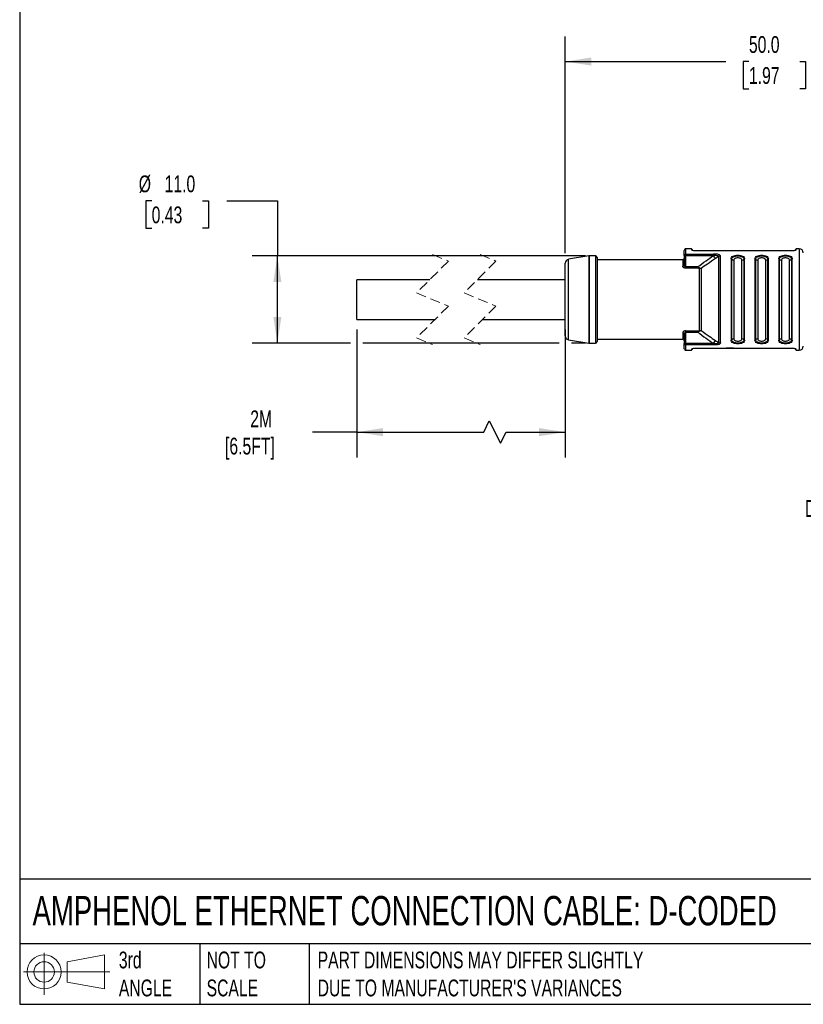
# Model space of a CAD drawing. Header units: millimetres. Extents: x 6 to 273, y 6 to 210.
# Tile 1 of 13: x 6 to 105, y 6 to 130. Entities that reach past the tile are written whole.
import ezdxf

# ---------------------------------------------------------------- set-up
doc = ezdxf.new("R2010")
doc.units = ezdxf.units.MM
doc.linetypes.add('SLD-Dashed', pattern=[1.905, 1.27, -0.635])
doc.linetypes.add('SLD-Solid', pattern=[0])
doc.layers.add('DIMENSIONS', color=140, linetype='SLD-Solid', lineweight=25)
doc.layers.add('TEXT', color=140, linetype='SLD-Solid', lineweight=25)
doc.layers.add('SLD-DEFPOINTS', color=7, linetype='Continuous')
doc.styles.add('SLDTEXTSTYLE0', font='TXT', dxfattribs={"width": 0.7})
doc.dimstyles.new('SLDDIMSTYLE0', dxfattribs={"dimtxt": 2.158008, "dimasz": 3.302, "dimexe": 0, "dimexo": 0.0625, "dimgap": 0.539502, "dimtad": 0, "dimtih": 1, "dimtoh": 1, "dimdec": 1, "dimrnd": 1e-09, "dimzin": 4, "dimdsep": 46, "dimtxsty": 'SLDTEXTSTYLE0', "dimsah": 1, "dimcen": 0.09, "dimadec": 0, "dimazin": 1, "dimtfac": 1, "dimtdec": 1, "dimtofl": 0, "dimtmove": 0, "dimatfit": 3, "dimfxl": 0, "dimfrac": 2, "dimtolj": 1, "dimtzin": 12, "dimarcsym": 0})
doc.dimstyles.new('SLDDIMSTYLE1', dxfattribs={"dimtxt": 2.158008, "dimasz": 3.302, "dimexe": 0, "dimexo": 0.0625, "dimgap": 0.539502, "dimtad": 0, "dimtih": 1, "dimtoh": 1, "dimdec": 1, "dimrnd": 1e-09, "dimzin": 12, "dimdsep": 46, "dimtxsty": 'SLDTEXTSTYLE0', "dimsah": 1, "dimcen": 0.09, "dimadec": 0, "dimazin": 3, "dimtfac": 1, "dimtdec": 1, "dimtofl": 0, "dimtmove": 0, "dimatfit": 3, "dimfxl": 0, "dimfrac": 2, "dimtolj": 1, "dimtzin": 12, "dimarcsym": 0})

# ---------------------------------------------------------------- blocks, each defined once
blk = doc.blocks.new('Block11')
at = {"color": 7, "linetype": 'SLD-Solid', "lineweight": 18}
for p, q in [((2.59, 5.31), (2.59, 0)), ((5.48, 4.17), (10.18, 5.03)), ((10.18, 5.03), (10.18, 0.73)), ((5.48, 1.6), (5.48, 4.17)), ((0, 2.88), (10.87, 2.88)), ((5.48, 1.6), (10.18, 0.73))]:
    blk.add_line(p, q, dxfattribs=at)
for radius in [2.15, 1.29]:
    blk.add_circle((2.59, 2.88), radius, dxfattribs=at)
blk = doc.blocks.new('Block12')
at = {"layer": 'SLD-DEFPOINTS'}
blk.add_blockref('Block11', (0, 0), dxfattribs=at)
blk = doc.blocks.new('_D')
at = {"layer": 'DIMENSIONS'}
for p, q in [((22.99, 107.64), (22.27, 107.64)), ((22.27, 107.64), (22.27, 104.21)), ((29.41, 107.64), (30.13, 107.64)), ((30.13, 107.64), (30.13, 104.21)), ((32.48, 107.64), (38.83, 107.64)), ((38.83, 107.64), (38.83, 100.71)), ((22.27, 104.21), (22.99, 104.21)), ((30.13, 104.21), (29.41, 104.21)), ((77.66, 100.71), (35.66, 100.71)), ((38.83, 89.71), (38.83, 100.71)), ((48.07, 89.71), (35.66, 89.71)), ((74.37, 89.71), (49.6, 89.71)), ((77.66, 89.71), (75.89, 89.71))]:
    blk.add_line(p, q, dxfattribs=at)
for points in [[(38.83, 100.71), (38.33, 97.41), (39.34, 97.41)], [(38.83, 89.71), (39.34, 93.01), (38.33, 93.01)]]:
    blk.add_solid(points, dxfattribs=at)
at = {"layer": 'DIMENSIONS', "char_height": 2.117, "attachment_point": 1, "style": 'SLDTEXTSTYLE0'}
for s, insert in [('%%c', (21.36, 110.85)), ('11.0', (24.62, 110.85)), ('0.43', (22.99, 106.94))]:
    blk.add_mtext(s, dxfattribs=dict(at, insert=insert))
blk = doc.blocks.new('_D_1')
at = {"layer": 'DIMENSIONS'}
for p, q in [((75.13, 101.05), (75.13, 128.38)), ((125.13, 101.34), (125.13, 128.38)), ((75.13, 125.21), (95.35, 125.21)), ((98.28, 125.21), (97.55, 125.21)), ((97.55, 125.21), (97.55, 121.78)), ((104.69, 125.21), (105.42, 125.21)), ((105.42, 125.21), (105.42, 121.78)), ((125.13, 125.21), (107.61, 125.21)), ((97.55, 121.78), (98.28, 121.78)), ((105.42, 121.78), (104.69, 121.78))]:
    blk.add_line(p, q, dxfattribs=at)
for points in [[(75.13, 125.21), (78.43, 124.7), (78.43, 125.72)], [(125.13, 125.21), (121.83, 125.72), (121.83, 124.7)]]:
    blk.add_solid(points, dxfattribs=at)
at = {"layer": 'DIMENSIONS', "char_height": 2.117, "attachment_point": 1, "style": 'SLDTEXTSTYLE0'}
for s, insert in [('50.0', (98.28, 128.42)), ('1.97', (98.28, 124.51))]:
    blk.add_mtext(s, dxfattribs=dict(at, insert=insert))
blk = doc.blocks.new('_D_4')
at = {"layer": 'DIMENSIONS'}
for p, q in [((48.83, 91.44), (48.83, 75.31)), ((75.13, 91.44), (75.13, 75.31)), ((64.84, 78.49), (65.55, 79.9)), ((65.55, 79.9), (66.96, 77.08)), ((48.83, 78.49), (43.25, 78.49)), ((48.83, 78.49), (64.84, 78.49)), ((66.96, 77.08), (67.66, 78.49)), ((67.66, 78.49), (75.13, 78.49))]:
    blk.add_line(p, q, dxfattribs=at)
for points in [[(48.83, 78.49), (52.14, 77.98), (52.14, 79)], [(75.13, 78.49), (71.83, 79), (71.83, 77.98)]]:
    blk.add_solid(points, dxfattribs=at)
at = {"layer": 'DIMENSIONS', "char_height": 2.117, "attachment_point": 1, "style": 'SLDTEXTSTYLE0'}
for s, insert in [('2M', (35.41, 81.22)), ('[6.5FT]', (32.23, 77.79))]:
    blk.add_mtext(s, dxfattribs=dict(at, insert=insert))

msp = doc.modelspace()

# ---------------------------------------------------------------- linework, layer by layer
at = {"color": 7, "linetype": 'SLD-Dashed', "lineweight": 18}
for p, q in [((58.39, 100.88), (60.39, 100.05)), ((64.39, 100.88), (66.39, 100.05)), ((60.39, 100.05), (56.39, 96.05)), ((66.39, 100.05), (62.39, 96.05)), ((56.39, 96.05), (60.39, 94.37)), ((62.39, 96.05), (66.39, 94.37)), ((60.39, 94.37), (56.39, 90.37)), ((66.39, 94.37), (62.39, 90.37)), ((56.39, 90.37), (58.39, 89.53)), ((62.39, 90.37), (64.39, 89.53))]:
    msp.add_line(p, q, dxfattribs=at)
for p, q in [((78.09, 100.7), (75.55, 100.28)), ((78.09, 100.7), (78.09, 95.21)), ((78.93, 100.71), (78.17, 100.71)), ((78.17, 95.21), (78.17, 100.71)), ((78.93, 100.71), (78.93, 95.21)), ((90.13, 100.74), (90.13, 101.41)), ((90.13, 100.74), (90.13, 99.59)), ((90.13, 100.74), (90.33, 100.74)), ((91.03, 101.61), (90.33, 101.61)), ((90.33, 100.92), (90.33, 101.61)), ((90.33, 100.92), (93.81, 100.92)), ((90.33, 100.74), (90.33, 100.92)), ((90.33, 99.31), (90.33, 100.74)), ((90.33, 100.74), (93.81, 100.74)), ((91.13, 101.51), (91.03, 101.61)), ((91.03, 101.61), (91.03, 101.48)), ((91.08, 101.44), (91.03, 101.48)), ((91.13, 101.51), (91.13, 101.38)), ((103.63, 101.33), (91.63, 101.33)), ((94.43, 101.33), (92.93, 101.33)), ((92.93, 101.33), (92.93, 101.33)), ((94.43, 101.33), (94.43, 101.33)), ((94.44, 100.63), (94.44, 89.79)), ((94.69, 89.73), (94.69, 100.69)), ((95.93, 101.33), (94.93, 101.33)), ((94.93, 101.33), (94.93, 101.33)), ((95.93, 101.33), (95.93, 101.33)), ((97.43, 101.33), (96.43, 101.33)), ((96.43, 101.33), (96.43, 101.33)), ((97.43, 101.33), (97.43, 101.33)), ((98.93, 101.33), (97.93, 101.33)), ((97.93, 101.33), (97.93, 101.33)), ((98.93, 101.33), (98.93, 101.33)), ((102.57, 101.33), (99.43, 101.33)), ((99.43, 101.33), (99.43, 101.33)), ((102.53, 101.33), (102.48, 101.33)), ((102.53, 101.33), (102.53, 101.33)), ((102.57, 101.33), (102.57, 101.33)), ((104.23, 101.61), (104.13, 101.51)), ((104.13, 101.38), (104.13, 101.51)), ((104.23, 101.48), (104.19, 101.44)), ((104.63, 101.61), (104.23, 101.61)), ((104.23, 101.48), (104.23, 101.61)), ((104.63, 101.61), (104.63, 95.21)), ((75.13, 90.63), (75.13, 99.78)), ((75.55, 90.14), (75.55, 100.28)), ((79.13, 100.51), (79.13, 89.91)), ((89.93, 100.21), (79.13, 100.21)), ((89.93, 100.21), (89.93, 99.42)), ((90.13, 99.59), (90.13, 99.56)), ((90.13, 99.59), (90.14, 99.55)), ((96.03, 100.33), (96.03, 90.09)), ((96.12, 90.13), (96.12, 100.29)), ((96.38, 100.17), (96.38, 90.25)), ((97.39, 90.25), (97.39, 100.17)), ((97.65, 100.29), (97.65, 90.13)), ((97.73, 90.09), (97.73, 100.33)), ((99.03, 100.33), (99.03, 90.09)), ((99.12, 100.29), (99.12, 90.13)), ((99.38, 100.17), (99.38, 90.25)), ((100.39, 90.25), (100.39, 100.17)), ((100.65, 90.13), (100.65, 100.29)), ((100.73, 90.09), (100.73, 100.33)), ((102.03, 100.33), (102.03, 90.09)), ((102.12, 90.13), (102.12, 100.29)), ((102.38, 100.17), (102.38, 90.25)), ((103.39, 90.25), (103.39, 100.17)), ((103.65, 100.29), (103.65, 90.13)), ((103.73, 90.09), (103.73, 100.33)), ((90.33, 99.15), (90.33, 99.31)), ((91.81, 99.31), (90.33, 99.31)), ((91.81, 99.15), (90.33, 99.15)), ((91.81, 99.15), (91.81, 99.31)), ((58.05, 97.71), (48.83, 97.71)), ((48.83, 95.21), (48.83, 97.71)), ((75.13, 97.71), (64.05, 97.71)), ((48.83, 92.71), (48.83, 95.21)), ((78.09, 95.21), (78.09, 89.71)), ((78.17, 89.71), (78.17, 95.21)), ((78.93, 95.21), (78.93, 89.71)), ((104.63, 95.21), (104.63, 88.81)), ((48.83, 92.71), (58.73, 92.71)), ((64.73, 92.71), (75.13, 92.71)), ((89.93, 90.99), (89.93, 90.21)), ((90.14, 90.87), (90.13, 90.83)), ((90.13, 90.83), (90.14, 90.87)), ((90.13, 90.86), (90.13, 90.83)), ((90.13, 90.83), (90.13, 89.68)), ((90.33, 91.27), (91.81, 91.27)), ((90.33, 91.11), (90.33, 91.27)), ((90.33, 91.11), (91.81, 91.11)), ((90.33, 89.68), (90.33, 91.11)), ((75.55, 90.14), (78.09, 89.71)), ((78.17, 89.71), (78.93, 89.71)), ((79.13, 90.21), (89.93, 90.21)), ((90.33, 89.68), (90.13, 89.68)), ((90.13, 89.01), (90.13, 89.68)), ((93.81, 89.68), (90.33, 89.68)), ((90.33, 89.5), (90.33, 89.68)), ((93.81, 89.5), (90.33, 89.5)), ((90.33, 88.81), (90.33, 89.5)), ((90.33, 88.81), (91.03, 88.81)), ((91.03, 88.94), (91.09, 88.99)), ((91.03, 88.94), (91.03, 88.81)), ((91.03, 88.81), (91.13, 88.91)), ((91.13, 89.03), (91.13, 88.91)), ((91.63, 89.09), (103.63, 89.09)), ((91.85, 89.09), (92.19, 89.09)), ((91.85, 89.09), (91.85, 89.09)), ((92.19, 89.09), (92.19, 89.09)), ((92.44, 89.09), (92.8, 89.09)), ((92.44, 89.09), (92.45, 89.09)), ((92.44, 89.09), (92.44, 89.09)), ((92.8, 89.09), (92.79, 89.09)), ((93.42, 89.09), (93.78, 89.09)), ((93.42, 89.09), (93.42, 89.09)), ((93.77, 89.09), (93.77, 89.09)), ((93.77, 89.09), (93.77, 89.09)), ((94.02, 89.09), (94.36, 89.09)), ((94.02, 89.09), (94.02, 89.09)), ((94.36, 89.09), (94.36, 89.09)), ((94.85, 89.09), (95.2, 89.09)), ((94.85, 89.09), (94.85, 89.09)), ((95.2, 89.09), (95.2, 89.09)), ((95.42, 89.09), (96.66, 89.09)), ((95.42, 89.09), (95.43, 89.09)), ((95.42, 89.09), (95.42, 89.09)), ((96.32, 89.09), (95.42, 89.09)), ((95.42, 89.09), (95.42, 89.09)), ((96.66, 89.09), (96.66, 89.09)), ((96.88, 89.09), (97.22, 89.09)), ((96.88, 89.09), (96.88, 89.09)), ((97.22, 89.09), (97.22, 89.09)), ((97.71, 89.09), (98.06, 89.09)), ((97.71, 89.09), (97.71, 89.09)), ((98.06, 89.09), (98.06, 89.09)), ((98.29, 89.09), (98.65, 89.09)), ((98.3, 89.09), (98.3, 89.09)), ((98.65, 89.09), (98.65, 89.09)), ((99.23, 89.09), (99.56, 89.09)), ((99.23, 89.09), (99.23, 89.09)), ((99.56, 89.09), (99.56, 89.09)), ((99.87, 89.09), (100.21, 89.09)), ((99.87, 89.09), (99.87, 89.09)), ((100.21, 89.09), (100.21, 89.09)), ((100.63, 89.09), (100.97, 89.09)), ((100.63, 89.09), (100.63, 89.09)), ((100.97, 89.09), (100.97, 89.09)), ((101.39, 89.09), (101.74, 89.09)), ((101.39, 89.09), (101.39, 89.09)), ((101.74, 89.09), (101.74, 89.09)), ((102.18, 89.09), (102.56, 89.09)), ((102.56, 89.09), (103.01, 89.09)), ((103, 89.09), (103.37, 89.09)), ((104.13, 88.91), (104.13, 89.03)), ((104.13, 88.91), (104.23, 88.81)), ((104.19, 88.98), (104.23, 88.94)), ((104.23, 88.81), (104.23, 88.94)), ((104.23, 88.81), (104.63, 88.81))]:
    msp.add_line(p, q)
at = {"flags": 128}
for points in [[(94.06, 100.37), (94.01, 100.45), (93.94, 100.55), (93.81, 100.74)], [(92, 99.12), (92, 98.75), (92, 98.33), (92, 97.87), (92, 97.38), (92, 96.86), (92, 96.32), (92, 95.77), (92, 95.21), (92, 94.65), (92, 94.09), (92, 93.55), (92, 93.03), (92, 92.54), (92, 92.08), (92, 91.66), (92, 91.29)], [(92.25, 99.12), (92.25, 98.74), (92.25, 98.32), (92.25, 97.86), (92.25, 97.37), (92.25, 96.85), (92.25, 96.31), (92.25, 95.76), (92.25, 95.21), (92.25, 94.65), (92.25, 94.1), (92.25, 93.56), (92.25, 93.05), (92.25, 92.56), (92.25, 92.1), (92.25, 91.68), (92.25, 91.3)], [(91.81, 91.27), (91.81, 91.25), (91.81, 91.23), (91.81, 91.22), (91.81, 91.2), (91.81, 91.18), (91.81, 91.15), (91.81, 91.13), (91.81, 91.11)], [(93.81, 89.68), (93.89, 89.8), (93.97, 89.91), (94.06, 90.04)]]:
    msp.add_lwpolyline(points, dxfattribs=at)
for centre, radius, start, end in [((78.17, 100.21), 0.5, 90.0006, 99.4614), ((78.93, 100.51), 0.2, 0.0001, 89.9999), ((90.33, 101.41), 0.2, 89.9999, 180), ((90.32, 100.73), 0.19, 86.9259, 176.5536), ((94.69, 100.12), 0.566, 89.816, 116.0149), ((104.63, 101.11), 0.5, 0, 89.9999), ((75.63, 99.78), 0.5, 99.4622, 180.0002), ((89.93, 100.41), 0.2, 270, 0.0001), ((89.95, 99.61), 0.191, 266.1951, 344.1647), ((96.04, 100.22), 0.106, 38.5725, 91.826), ((96.37, 100.49), 0.319, 218.5726, 271.826), ((97.4, 100.49), 0.319, 268.1741, 321.4273), ((97.73, 100.22), 0.106, 88.1751, 141.4259), ((99.04, 100.22), 0.106, 38.5722, 91.8262), ((99.37, 100.49), 0.319, 218.5727, 271.8259), ((100.4, 100.49), 0.319, 268.1742, 321.4272), ((100.73, 100.22), 0.106, 88.1745, 141.4271), ((102.04, 100.22), 0.106, 38.5723, 91.8266), ((102.37, 100.49), 0.319, 218.5723, 271.8263), ((103.4, 100.49), 0.319, 268.1741, 321.4269), ((103.73, 100.22), 0.106, 88.1736, 141.428), ((75.63, 90.63), 0.5, 179.9998, 260.5378), ((89.95, 90.8), 0.191, 15.8411, 93.8046), ((78.17, 90.21), 0.5, 260.5386, 269.9994), ((78.93, 89.91), 0.2, 270.0001, 359.9999), ((89.93, 90.01), 0.2, 359.9999, 90), ((90.32, 89.69), 0.19, 183.4464, 273.0741), ((94.69, 90.3), 0.566, 243.9853, 270.1838), ((96.04, 90.19), 0.106, 268.1743, 321.4268), ((96.37, 89.93), 0.319, 88.1741, 141.4273), ((97.4, 89.93), 0.319, 38.5727, 91.8259), ((97.73, 90.19), 0.106, 218.5725, 271.826), ((99.04, 90.19), 0.106, 268.1741, 321.427), ((99.37, 89.93), 0.319, 88.1742, 141.4274), ((100.4, 89.93), 0.319, 38.573, 91.8256), ((100.73, 90.19), 0.106, 218.5721, 271.8264), ((102.04, 90.19), 0.106, 268.1736, 321.427), ((102.37, 89.93), 0.319, 88.1737, 141.4277), ((103.4, 89.93), 0.319, 38.5731, 91.8259), ((103.73, 90.19), 0.106, 218.5704, 271.8275), ((90.33, 89.01), 0.2, 180, 270.0001), ((104.63, 89.31), 0.5, 270.0001, 360)]:
    msp.add_arc(centre, radius, start, end)
for points, knots in [([(91.63, 101.33), (91.56, 101.33), (91.42, 101.33), (91.24, 101.37), (91.11, 101.4), (91.07, 101.44), (91.07, 101.44)], [0, 0, 0, 0, 0.381218, 0.721999, 0.969455, 1, 1, 1, 1]), ([(91.81, 99.31), (92.16, 99.57), (92.82, 100.06), (93.5, 100.53), (93.81, 100.74)], [0, 0, 0, 0, 0.541666, 1, 1, 1, 1]), ([(94.69, 100.69), (94.68, 100.71), (94.67, 100.78), (94.57, 100.84), (94.4, 100.9), (94.14, 100.93), (93.93, 100.92), (93.81, 100.92)], [0, 0, 0, 0, 0.08694, 0.196754, 0.352299, 0.625219, 1, 1, 1, 1]), ([(93.81, 100.92), (93.81, 100.91), (93.81, 100.88), (93.81, 100.82), (93.81, 100.77), (93.81, 100.74)], [0, 0, 0, 0, 0.201003, 0.477483, 1, 1, 1, 1]), ([(94.44, 100.63), (94.44, 100.64), (94.45, 100.68), (94.4, 100.71), (94.33, 100.73), (94.21, 100.74), (94.04, 100.75), (93.89, 100.74), (93.81, 100.74)], [0, 0, 0, 0, 0.0639411, 0.1337278, 0.234511, 0.3606865, 0.6601066, 1, 1, 1, 1]), ([(94.44, 100.63), (94.37, 100.58), (94.24, 100.5), (94.12, 100.41), (94.06, 100.37)], [0, 0, 0, 0, 0.560056, 1, 1, 1, 1]), ([(96.03, 100.33), (96.05, 100.4), (96.08, 100.55), (96.3, 100.7), (96.57, 100.78), (96.88, 100.81), (97.2, 100.78), (97.47, 100.7), (97.69, 100.55), (97.72, 100.4), (97.73, 100.33)], [0, 0, 0, 0, 0.09557, 0.208524, 0.346319, 0.499989, 0.653664, 0.791472, 0.904423, 1, 1, 1, 1]), ([(96.12, 100.29), (96.13, 100.35), (96.16, 100.48), (96.36, 100.62), (96.6, 100.69), (96.88, 100.72), (97.17, 100.69), (97.41, 100.62), (97.6, 100.48), (97.63, 100.35), (97.65, 100.29)], [0, 0, 0, 0, 0.095387, 0.207938, 0.345795, 0.499999, 0.654201, 0.792059, 0.904609, 1, 1, 1, 1]), ([(99.03, 100.33), (99.05, 100.4), (99.08, 100.55), (99.3, 100.7), (99.57, 100.78), (99.88, 100.81), (100.2, 100.78), (100.47, 100.7), (100.69, 100.55), (100.72, 100.4), (100.73, 100.33)], [0, 0, 0, 0, 0.09557, 0.208524, 0.346319, 0.499989, 0.653665, 0.791471, 0.904423, 1, 1, 1, 1]), ([(99.12, 100.29), (99.13, 100.35), (99.16, 100.48), (99.36, 100.62), (99.6, 100.69), (99.88, 100.72), (100.17, 100.69), (100.41, 100.62), (100.6, 100.48), (100.63, 100.35), (100.65, 100.29)], [0, 0, 0, 0, 0.0953868, 0.2079383, 0.3457949, 0.4999987, 0.654201, 0.7920589, 0.9046088, 1, 1, 1, 1]), ([(102.03, 100.33), (102.05, 100.4), (102.08, 100.55), (102.3, 100.7), (102.57, 100.78), (102.88, 100.81), (103.2, 100.78), (103.47, 100.7), (103.69, 100.55), (103.72, 100.4), (103.73, 100.33)], [0, 0, 0, 0, 0.09557, 0.208524, 0.346319, 0.499989, 0.653665, 0.791471, 0.904423, 1, 1, 1, 1]), ([(102.12, 100.29), (102.13, 100.35), (102.16, 100.48), (102.36, 100.62), (102.6, 100.69), (102.88, 100.72), (103.17, 100.69), (103.41, 100.62), (103.6, 100.48), (103.63, 100.35), (103.65, 100.29)], [0, 0, 0, 0, 0.095387, 0.207938, 0.345795, 0.499998, 0.654201, 0.792059, 0.904609, 1, 1, 1, 1]), ([(102.56, 101.33), (102.56, 101.33), (102.57, 101.33), (102.54, 101.33), (102.53, 101.33), (102.53, 101.33)], [0, 0, 0, 0, 0.039658, 0.345926, 1, 1, 1, 1]), ([(104.23, 101.48), (104.22, 101.46), (104.17, 101.4), (104.03, 101.37), (103.85, 101.33), (103.71, 101.33), (103.63, 101.33)], [0, 0, 0, 0, 0.111769, 0.338716, 0.650919, 1, 1, 1, 1]), ([(90.33, 99.15), (90.3, 99.15), (90.23, 99.15), (90.13, 99.19), (90.03, 99.24), (89.95, 99.32), (89.94, 99.39), (89.93, 99.42)], [0, 0, 0, 0, 0.192812, 0.392933, 0.592559, 0.812558, 1, 1, 1, 1]), ([(90.14, 99.55), (90.14, 99.53), (90.14, 99.48), (90.17, 99.42), (90.21, 99.36), (90.25, 99.33), (90.29, 99.31), (90.32, 99.31), (90.33, 99.31)], [0, 0, 0, 0, 0.15367, 0.399352, 0.611425, 0.75772, 0.886961, 1, 1, 1, 1]), ([(94.06, 100.37), (93.72, 100.14), (93.11, 99.73), (92.51, 99.3), (92.25, 99.12)], [0, 0, 0, 0, 0.56045, 1, 1, 1, 1]), ([(97.39, 100.17), (97.38, 100.21), (97.36, 100.3), (97.23, 100.39), (97.07, 100.44), (96.88, 100.46), (96.69, 100.44), (96.53, 100.39), (96.41, 100.3), (96.39, 100.21), (96.38, 100.17)], [0, 0, 0, 0, 0.094494, 0.20752, 0.345687, 0.499999, 0.654311, 0.792478, 0.905505, 1, 1, 1, 1]), ([(100.39, 100.17), (100.38, 100.21), (100.36, 100.3), (100.23, 100.39), (100.07, 100.44), (99.88, 100.46), (99.69, 100.44), (99.53, 100.39), (99.41, 100.3), (99.39, 100.21), (99.38, 100.17)], [0, 0, 0, 0, 0.094495, 0.20752, 0.345687, 0.499999, 0.654311, 0.792478, 0.905505, 1, 1, 1, 1]), ([(103.39, 100.17), (103.38, 100.21), (103.36, 100.3), (103.23, 100.39), (103.07, 100.44), (102.88, 100.46), (102.69, 100.44), (102.53, 100.39), (102.41, 100.3), (102.39, 100.21), (102.38, 100.17)], [0, 0, 0, 0, 0.094494, 0.207519, 0.345687, 0.499999, 0.654311, 0.792479, 0.905505, 1, 1, 1, 1]), ([(91.81, 99.31), (91.86, 99.29), (91.94, 99.27), (92.02, 99.23), (92.05, 99.21)], [0, 0, 0, 0, 0.559713, 1, 1, 1, 1]), ([(92, 99.12), (91.97, 99.13), (91.9, 99.15), (91.84, 99.15), (91.81, 99.15)], [0, 0, 0, 0, 0.5029551, 1, 1, 1, 1]), ([(92, 99.12), (92.01, 99.14), (92.03, 99.16), (92.05, 99.19), (92.05, 99.21)], [0, 0, 0, 0, 0.52027, 1, 1, 1, 1]), ([(92.25, 99.12), (92.2, 99.11), (92.12, 99.1), (92.04, 99.12), (92, 99.12)], [0, 0, 0, 0, 0.544938, 1, 1, 1, 1]), ([(92.05, 99.21), (92.09, 99.19), (92.15, 99.15), (92.22, 99.13), (92.25, 99.12)], [0, 0, 0, 0, 0.5987255, 1, 1, 1, 1]), ([(90.33, 91.27), (90.3, 91.26), (90.23, 91.26), (90.13, 91.23), (90.03, 91.18), (89.95, 91.1), (89.94, 91.03), (89.93, 90.99)], [0, 0, 0, 0, 0.192821, 0.392945, 0.592637, 0.812624, 1, 1, 1, 1]), ([(90.33, 91.11), (90.32, 91.11), (90.29, 91.11), (90.26, 91.09), (90.22, 91.06), (90.18, 91.01), (90.15, 90.95), (90.14, 90.89), (90.14, 90.87)], [0, 0, 0, 0, 0.107541, 0.229813, 0.367638, 0.521532, 0.799688, 1, 1, 1, 1]), ([(91.81, 91.27), (91.85, 91.27), (91.91, 91.27), (91.97, 91.28), (92, 91.29)], [0, 0, 0, 0, 0.617055, 1, 1, 1, 1]), ([(92.05, 91.21), (92.01, 91.19), (91.94, 91.14), (91.85, 91.12), (91.81, 91.11)], [0, 0, 0, 0, 0.498027, 1, 1, 1, 1]), ([(91.81, 91.11), (92.16, 90.84), (92.82, 90.35), (93.5, 89.89), (93.81, 89.68)], [0, 0, 0, 0, 0.541667, 1, 1, 1, 1]), ([(92, 91.29), (92.05, 91.3), (92.13, 91.31), (92.21, 91.3), (92.25, 91.3)], [0, 0, 0, 0, 0.575863, 1, 1, 1, 1]), ([(92, 91.29), (92.01, 91.28), (92.03, 91.25), (92.05, 91.22), (92.05, 91.21)], [0, 0, 0, 0, 0.5263997, 1, 1, 1, 1]), ([(92.25, 91.3), (92.21, 91.29), (92.15, 91.26), (92.08, 91.22), (92.05, 91.21)], [0, 0, 0, 0, 0.522521, 1, 1, 1, 1]), ([(92.25, 91.3), (92.58, 91.06), (93.18, 90.63), (93.79, 90.22), (94.06, 90.04)], [0, 0, 0, 0, 0.559562, 1, 1, 1, 1]), ([(93.81, 89.68), (93.89, 89.67), (94.04, 89.66), (94.21, 89.67), (94.33, 89.69), (94.4, 89.7), (94.45, 89.74), (94.44, 89.77), (94.44, 89.79)], [0, 0, 0, 0, 0.3398934, 0.6393134, 0.765489, 0.8662722, 0.9360589, 1, 1, 1, 1]), ([(94.69, 89.73), (94.68, 89.7), (94.67, 89.64), (94.57, 89.57), (94.4, 89.52), (94.14, 89.49), (93.93, 89.5), (93.81, 89.5)], [0, 0, 0, 0, 0.0869175, 0.1966967, 0.3521812, 0.6251256, 1, 1, 1, 1]), ([(93.81, 89.68), (93.81, 89.66), (93.81, 89.62), (93.81, 89.56), (93.81, 89.52), (93.81, 89.5)], [0, 0, 0, 0, 0.340438, 0.648706, 1, 1, 1, 1]), ([(94.06, 90.04), (94.13, 89.99), (94.26, 89.91), (94.39, 89.83), (94.44, 89.79)], [0, 0, 0, 0, 0.559946, 1, 1, 1, 1]), ([(97.73, 90.09), (97.72, 90.02), (97.69, 89.87), (97.47, 89.72), (97.2, 89.63), (96.88, 89.61), (96.57, 89.63), (96.3, 89.72), (96.08, 89.87), (96.05, 90.02), (96.03, 90.09)], [0, 0, 0, 0, 0.09557, 0.208524, 0.346319, 0.499989, 0.653665, 0.791472, 0.904424, 1, 1, 1, 1]), ([(97.65, 90.13), (97.63, 90.06), (97.6, 89.93), (97.41, 89.8), (97.17, 89.72), (96.88, 89.69), (96.6, 89.72), (96.36, 89.8), (96.16, 89.93), (96.13, 90.06), (96.12, 90.13)], [0, 0, 0, 0, 0.095387, 0.207938, 0.345795, 0.499999, 0.654201, 0.792059, 0.904609, 1, 1, 1, 1]), ([(96.38, 90.25), (96.39, 90.21), (96.41, 90.12), (96.53, 90.03), (96.69, 89.97), (96.88, 89.95), (97.07, 89.97), (97.23, 90.03), (97.36, 90.12), (97.38, 90.21), (97.39, 90.25)], [0, 0, 0, 0, 0.094494, 0.20752, 0.345687, 0.499999, 0.654311, 0.792478, 0.905505, 1, 1, 1, 1]), ([(100.73, 90.09), (100.72, 90.02), (100.69, 89.87), (100.47, 89.72), (100.2, 89.63), (99.88, 89.61), (99.57, 89.63), (99.3, 89.72), (99.08, 89.87), (99.05, 90.02), (99.03, 90.09)], [0, 0, 0, 0, 0.09557, 0.208524, 0.346319, 0.499989, 0.653664, 0.791472, 0.904423, 1, 1, 1, 1]), ([(100.65, 90.13), (100.63, 90.06), (100.6, 89.93), (100.41, 89.8), (100.17, 89.72), (99.88, 89.69), (99.6, 89.72), (99.36, 89.8), (99.16, 89.93), (99.13, 90.06), (99.12, 90.13)], [0, 0, 0, 0, 0.095387, 0.207938, 0.345795, 0.499999, 0.654201, 0.792059, 0.904609, 1, 1, 1, 1]), ([(99.38, 90.25), (99.39, 90.21), (99.41, 90.12), (99.53, 90.03), (99.69, 89.97), (99.88, 89.95), (100.07, 89.97), (100.23, 90.03), (100.36, 90.12), (100.38, 90.21), (100.39, 90.25)], [0, 0, 0, 0, 0.0944948, 0.2075203, 0.3456872, 0.4999984, 0.6543111, 0.7924787, 0.9055048, 1, 1, 1, 1]), ([(103.73, 90.09), (103.72, 90.02), (103.69, 89.87), (103.47, 89.72), (103.2, 89.63), (102.88, 89.61), (102.57, 89.63), (102.3, 89.72), (102.08, 89.87), (102.05, 90.02), (102.03, 90.09)], [0, 0, 0, 0, 0.09557, 0.208524, 0.346319, 0.499988, 0.653664, 0.791471, 0.904423, 1, 1, 1, 1]), ([(103.65, 90.13), (103.63, 90.06), (103.6, 89.93), (103.41, 89.8), (103.17, 89.72), (102.88, 89.69), (102.6, 89.72), (102.36, 89.8), (102.16, 89.93), (102.13, 90.06), (102.12, 90.13)], [0, 0, 0, 0, 0.095387, 0.207938, 0.345795, 0.499999, 0.654201, 0.792059, 0.904609, 1, 1, 1, 1]), ([(102.38, 90.25), (102.39, 90.21), (102.41, 90.12), (102.53, 90.03), (102.69, 89.97), (102.88, 89.95), (103.07, 89.97), (103.23, 90.03), (103.36, 90.12), (103.38, 90.21), (103.39, 90.25)], [0, 0, 0, 0, 0.094494, 0.20752, 0.345687, 0.499999, 0.654311, 0.792479, 0.905505, 1, 1, 1, 1]), ([(91.03, 88.94), (91.05, 88.95), (91.09, 89.01), (91.24, 89.04), (91.42, 89.08), (91.56, 89.09), (91.63, 89.09)], [0, 0, 0, 0, 0.1117671, 0.3387022, 0.650892, 1, 1, 1, 1]), ([(103.63, 89.09), (103.71, 89.09), (103.85, 89.09), (104.03, 89.04), (104.16, 89.02), (104.19, 88.98), (104.2, 88.97)], [0, 0, 0, 0, 0.381232, 0.722003, 0.969455, 1, 1, 1, 1])]:
    msp.add_open_spline(points, degree=3, knots=knots)
at = {"layer": 'TEXT'}
for p, q in [((6.35, 209.55), (6.35, 6.35)), ((273.05, 22.13), (6.35, 22.13)), ((273.05, 13.97), (6.35, 13.97)), ((29.04, 13.97), (29.04, 6.35)), ((42.84, 13.97), (42.84, 6.35)), ((6.35, 6.35), (273.05, 6.35))]:
    msp.add_line(p, q, dxfattribs=at)

# ---------------------------------------------------------------- block references
at = {"layer": 'SLD-DEFPOINTS'}
msp.add_blockref('Block12', (6.84, 7.55), dxfattribs=at)

# ---------------------------------------------------------------- texts
at = {"layer": 'TEXT', "style": 'SLDTEXTSTYLE0'}
for s, insert, char_height, attachment_point in [('SPRING LOCK^JDESIGN FITS M12-1.0^JTHREAD', (115.47, 73.45), 2.1167, 2), ('AMPHENOL ETHERNET CONNECTION CABLE: D-CODED', (7.97, 20.01), 3.7042, 1), ('3rd^JANGLE', (18.85, 13), 2.117, 1), ('NOT TO^JSCALE', (29.91, 13), 2.1167, 1), ("PART DIMENSIONS MAY DIFFER SLIGHTLY ^JDUE TO MANUFACTURER'S VARIANCES", (43.91, 13), 2.1167, 1)]:
    msp.add_mtext(s, dxfattribs=dict(at, insert=insert, char_height=char_height, attachment_point=attachment_point))

# ---------------------------------------------------------------- dimensions: what is measured, and where the dimension line sits
at = {"layer": 'DIMENSIONS'}
dim = msp.add_linear_dim(base=(125.13, 125.21), p1=(75.13, 99.78), p2=(125.13, 100.07), dimstyle='SLDDIMSTYLE0', dxfattribs=at)
dim.commit()
dim.dimension.update_dxf_attribs({"geometry": '_D_1', "text_midpoint": (101.48, 125.21), "dimtype": 160})
dim = msp.add_linear_dim(base=(38.83, 100.71), p1=(78.93, 89.71), p2=(78.93, 100.71), angle=90, text='%%c<>', dimstyle='SLDDIMSTYLE0', dxfattribs=at)
dim.commit()
dim.dimension.update_dxf_attribs({"geometry": '_D', "text_midpoint": (38.83, 107.64), "dimtype": 160})
dim = msp.add_linear_dim(base=(75.13, 78.49), p1=(48.83, 92.71), p2=(75.13, 92.71), text='2M\\P[6.5FT]', dimstyle='SLDDIMSTYLE1', dxfattribs=at)
dim.commit()
dim.dimension.update_dxf_attribs({"geometry": '_D_4', "text_midpoint": (37.5, 78.49), "dimtype": 160})

doc.saveas('drawing.dxf')
